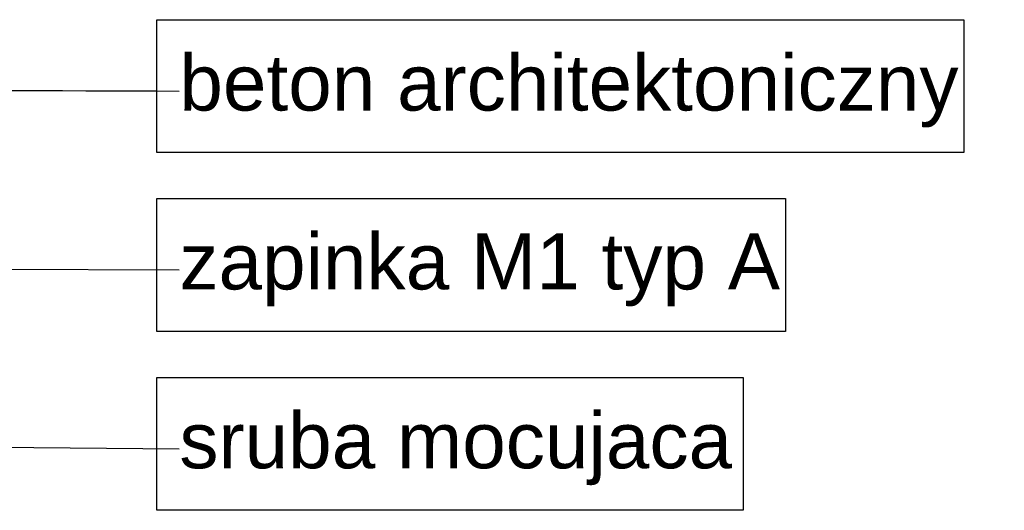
# Model space of a CAD drawing. Header units: millimetres. Extents: x -7814 to 55813, y 465 to 25965.
# Tile 69 of 112: x 49704 to 50231, y 11236 to 11498. Entities that reach past the tile are written whole.
import ezdxf

# ---------------------------------------------------------------- set-up
doc = ezdxf.new("R2010")
doc.units = ezdxf.units.MM
doc.layers.add('Annotation - Label5', color=161, linetype='Continuous', lineweight=25)
doc.styles.add('GENERATED_STYLE_1', font='arial.ttf')
doc.styles.get("Standard").update_dxf_attribs({"font": 'arial.ttf'})
doc.dimstyles.new('GENERATED_STYLE__19', dxfattribs={"dimtxt": 0.18, "dimasz": 91.2, "dimexe": 0.18, "dimexo": 0.0625, "dimgap": 0.09, "dimtad": 0, "dimtih": 1, "dimtoh": 1, "dimdec": 4, "dimzin": 0, "dimdsep": 46, "dimtxsty": 'Standard', "dimcen": 0.09, "dimadec": 0, "dimazin": 0, "dimtfac": 1, "dimtdec": 4, "dimtmove": 0, "dimatfit": 3, "dimldrblk": 'ARROWHEAD_5', "dimfxl": 0, "dimtolj": 1, "dimtzin": 0, "dimarcsym": 0})

# ---------------------------------------------------------------- blocks, each defined once
blk = doc.blocks.new('ARROWHEAD_5')
at = {"color": 0, "linetype": 'Continuous', "lineweight": 0}
blk.add_line((0, 0), (-1, 0), dxfattribs=at)
blk.add_solid([(-1, 0.2679), (0, 0), (-1, -0.2679), (-1, 0.2679)], dxfattribs=at)

msp = doc.modelspace()

# ---------------------------------------------------------------- linework, layer by layer
at = {"layer": 'Annotation - Label5', "linetype": 'Continuous', "flags": 128}
for points in [[(49777.18, 11498.09), (50209.04, 11498.09), (50209.04, 11426.95), (49777.18, 11426.95)], [(49777.18, 11402.37), (50113.59, 11402.37), (50113.59, 11331.23), (49777.18, 11331.23)], [(49777.18, 11306.65), (50090.82, 11306.65), (50090.82, 11235.51), (49777.18, 11235.51)]]:
    msp.add_lwpolyline(points, close=True, dxfattribs=at)

# ---------------------------------------------------------------- texts
at = {"layer": 'Annotation - Label5', "linetype": 'Continuous', "char_height": 30, "attachment_point": 4, "style": 'GENERATED_STYLE_1'}
for s, insert, width in [('{beton architektoniczny}', (49789.18, 11459.92), 587.3186), ('{zapinka M1 typ A}', (49789.18, 11364.19), 577.99), ('{sruba mocujaca}', (49789.18, 11268.47), 452.6436)]:
    msp.add_mtext(s, dxfattribs=dict(at, insert=insert, width=width))

# ---------------------------------------------------------------- leaders
at = {"layer": 'Annotation - Label5', "linetype": 'Continuous', "path_type": 1, "annotation_type": 0, "has_hookline": 1, "hookline_direction": 0, "text_width": 413.9}
msp.add_leader([(48990.28, 11462.52), (49789.09, 11459.92)], dimstyle='GENERATED_STYLE__19', dxfattribs=at)
at = {"layer": 'Annotation - Label5', "linetype": 'Continuous', "annotation_type": 0, "has_hookline": 1, "hookline_direction": 0}
for points, text_width in [([(49201.36, 11366.8), (49789.09, 11364.19)], 320.71), ([(49506.38, 11271.08), (49789.09, 11268.47)], 292.78)]:
    msp.add_leader(points, dimstyle='GENERATED_STYLE__19', dxfattribs=dict(at, text_width=text_width))

doc.saveas('drawing.dxf')
